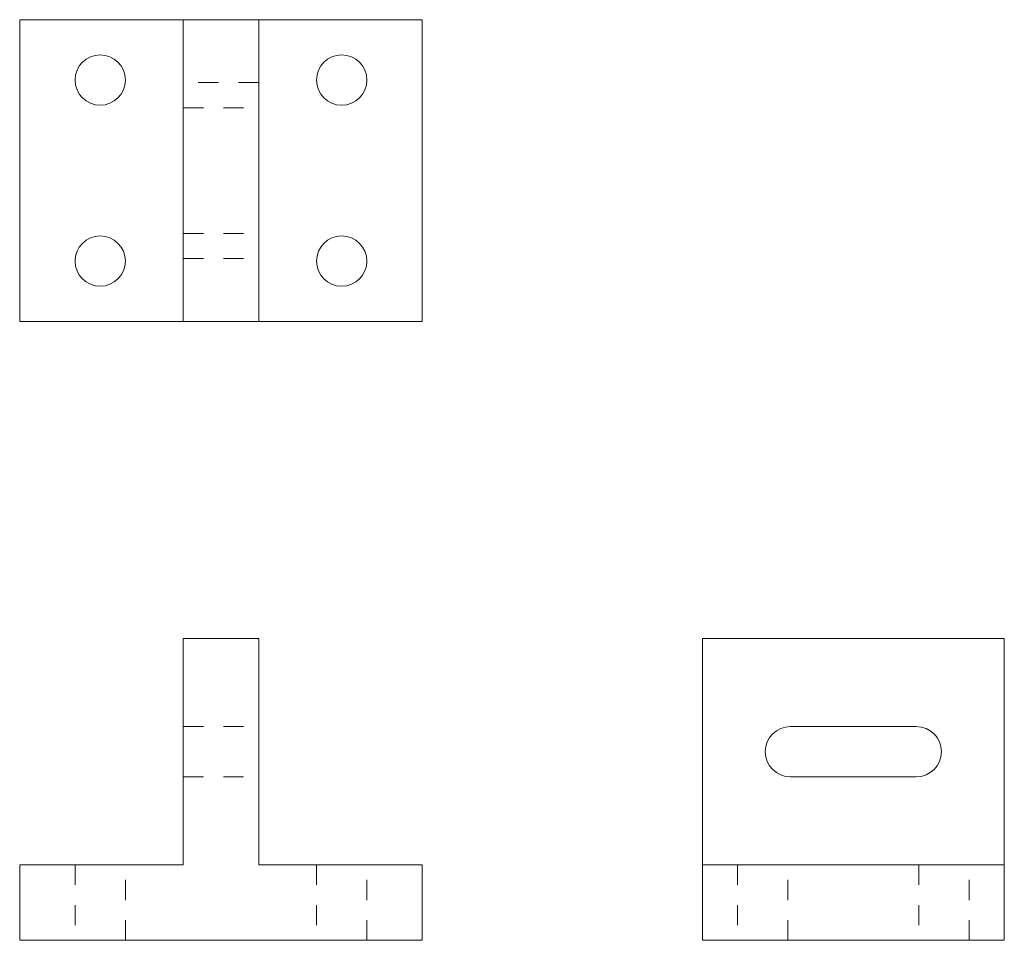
# Model space of a CAD drawing. Header units: inches. Extents: x 2.22 to 7.11, y 2.03 to 6.6.
import ezdxf

# ---------------------------------------------------------------- set-up
doc = ezdxf.new("R2010")
doc.units = ezdxf.units.IN
doc.header["$MEASUREMENT"] = 0
doc.linetypes.add('HIDDEN', pattern=[0.075, 0.05, -0.025])

msp = doc.modelspace()

# ---------------------------------------------------------------- linework, layer by layer
at = {"color": 7, "linetype": 'Continuous', "lineweight": 15}
for p, q in [((2.2182, 5.1022), (2.2182, 6.6022)), ((3.0307, 6.6022), (2.2182, 6.6022)), ((3.0307, 5.1022), (3.0307, 6.6022)), ((3.4057, 6.6022), (3.0307, 6.6022)), ((3.4057, 5.1022), (3.4057, 6.6022)), ((4.2182, 6.6022), (3.4057, 6.6022)), ((4.2182, 5.1022), (4.2182, 6.6022)), ((3.0307, 5.1022), (2.2182, 5.1022)), ((3.4057, 5.1022), (3.0307, 5.1022)), ((4.2182, 5.1022), (3.4057, 5.1022)), ((3.0307, 3.5264), (3.0307, 2.4014)), ((3.4057, 3.5264), (3.0307, 3.5264)), ((3.4057, 2.4014), (3.4057, 3.5264)), ((5.6105, 3.5264), (7.1105, 3.5264)), ((5.6105, 2.4014), (5.6105, 3.5264)), ((7.1105, 2.4014), (7.1105, 3.5264)), ((6.673, 3.0889), (6.048, 3.0889)), ((6.048, 2.8389), (6.673, 2.8389)), ((2.2182, 2.4014), (2.2182, 2.0264)), ((3.0307, 2.4014), (2.2182, 2.4014)), ((4.2182, 2.4014), (3.4057, 2.4014)), ((4.2182, 2.0264), (4.2182, 2.4014)), ((5.6105, 2.0264), (5.6105, 2.4014)), ((5.6105, 2.4014), (7.1105, 2.4014)), ((7.1105, 2.0264), (7.1105, 2.4014)), ((2.2182, 2.0264), (4.2182, 2.0264)), ((5.6105, 2.0264), (7.1105, 2.0264))]:
    msp.add_line(p, q, dxfattribs=at)
at = {"color": 8, "linetype": 'HIDDEN', "lineweight": 0}
for p, q in [((3.4057, 6.2897), (3.0307, 6.2897)), ((3.0307, 6.1647), (3.4057, 6.1647)), ((3.0307, 6.1647), (3.4057, 6.1647)), ((3.0307, 5.5397), (3.4057, 5.5397)), ((3.0307, 5.5397), (3.4057, 5.5397)), ((3.0307, 5.4147), (3.4057, 5.4147)), ((3.0307, 3.0889), (3.4057, 3.0889)), ((3.0307, 2.8389), (3.4057, 2.8389)), ((2.4932, 2.4014), (2.4932, 2.0264)), ((2.7432, 2.0264), (2.7432, 2.4014)), ((3.6932, 2.4014), (3.6932, 2.0264)), ((3.9432, 2.0264), (3.9432, 2.4014)), ((5.7855, 2.4014), (5.7855, 2.0264)), ((6.0355, 2.0264), (6.0355, 2.4014)), ((6.6855, 2.4014), (6.6855, 2.0264)), ((6.9355, 2.0264), (6.9355, 2.4014))]:
    msp.add_line(p, q, dxfattribs=at)
at = {"color": 7, "linetype": 'Continuous', "lineweight": 15}
for centre in [(2.6182, 6.3022), (3.8182, 6.3022), (2.6182, 5.4022), (3.8182, 5.4022)]:
    msp.add_circle(centre, 0.125, dxfattribs=at)
for centre, start, end in [((6.048, 2.9639), 90, 270), ((6.673, 2.9639), 270, 90)]:
    msp.add_arc(centre, 0.125, start, end, dxfattribs=at)

doc.saveas('drawing.dxf')
